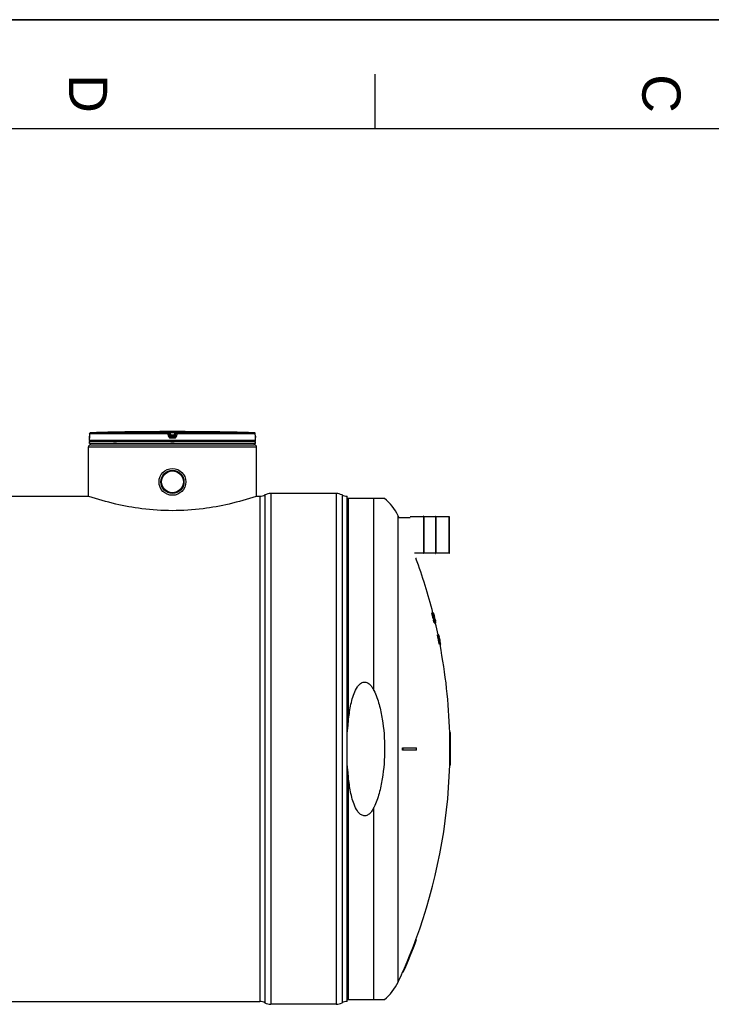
# Model space of a CAD drawing. Header units: millimetres. Extents: x 0 to 420, y 0 to 297.
# Tile 21 of 35: x 230 to 293, y 207 to 297. Entities that reach past the tile are written whole.
import ezdxf

# ---------------------------------------------------------------- set-up
doc = ezdxf.new("R2010")
doc.units = ezdxf.units.MM
doc.header["$LTSCALE"] = 23.1
doc.layers.get('0').update_dxf_attribs({"linetype": 'CONTINUOUS'})
for name, color, linetype in [('01_GLOBAL', 7, 'CONTINUOUS'), ('AXES_REF', 7, 'CONTINUOUS'), ('SURFACES', 7, 'CONTINUOUS')]:
    doc.layers.add(name, color=color, linetype=linetype)
doc.styles.add('TEXTSTYLE_2', font='arial.ttf')

# ---------------------------------------------------------------- blocks, each defined once
blk = doc.blocks.new('MARGEA3_BL0', base_point=(210.000078, 148.5))
at = {"color": 7, "linetype": 'Continuous'}
for p, q in [((420.000078, 297.000001), (0.000078, 297.000001)), ((0.000078, 296.999914), (420, 296.999914)), ((262.500078, 292.000001), (262.500078, 287.000001)), ((410.000078, 287.000001), (10.000078, 287.000001))]:
    blk.add_line(p, q, dxfattribs=at)
at = {"color": 7, "linetype": 'Continuous', "style": 'TEXTSTYLE_2', "oblique": 0.00001872}
for s, p in [('D', (234.500078, 292.000001)), ('C', (287.000078, 292.000001))]:
    blk.add_text(s, height=3.5, rotation=270, dxfattribs=at).set_placement(p)

msp = doc.modelspace()

# ---------------------------------------------------------------- linework, layer by layer
at = {"color": 7, "linetype": 'Continuous'}
for p, q in [((0, 297), (420, 297)), ((236.381, 258.831), (236.38, 258.814)), ((236.38, 258.814), (236.38, 258.797)), ((236.382, 259.074), (236.381, 258.849)), ((236.381, 258.849), (236.381, 258.831)), ((240.868, 259.254), (240.668, 259.252)), ((240.81, 259.254), (240.784, 259.253)), ((240.849, 259.254), (240.81, 259.254)), ((240.867, 259.254), (240.849, 259.254)), ((240.868, 259.254), (240.867, 259.254)), ((240.868, 259.254), (240.868, 259.254)), ((247.276, 259.252), (247.076, 259.254)), ((251.563, 258.832), (251.562, 259.074)), ((251.564, 258.816), (251.563, 258.837)), ((251.564, 258.801), (251.564, 258.821)), ((236.372, 258.471), (236.372, 258.673)), ((251.572, 258.371), (236.372, 258.371)), ((236.372, 258.171), (236.372, 258.371)), ((251.572, 258.171), (236.372, 258.171)), ((236.378, 258.72), (236.377, 258.712)), ((236.379, 258.754), (236.378, 258.741)), ((236.378, 258.741), (236.378, 258.73)), ((236.378, 258.73), (236.378, 258.72)), ((236.38, 258.782), (236.379, 258.767)), ((236.379, 258.767), (236.379, 258.754)), ((236.38, 258.797), (236.38, 258.782)), ((236.412, 258.371), (236.412, 258.375)), ((236.472, 258.071), (236.472, 258.171)), ((236.472, 258.071), (251.472, 258.071)), ((251.472, 258.071), (251.472, 258.171)), ((251.532, 258.371), (251.532, 258.375)), ((251.564, 258.786), (251.564, 258.805)), ((251.565, 258.772), (251.564, 258.79)), ((251.565, 258.756), (251.565, 258.775)), ((251.565, 258.744), (251.565, 258.759)), ((251.566, 258.733), (251.565, 258.747)), ((251.566, 258.724), (251.566, 258.736)), ((251.567, 258.715), (251.566, 258.726)), ((251.567, 258.703), (251.566, 258.721)), ((251.567, 258.705), (251.567, 258.712)), ((251.568, 258.699), (251.567, 258.705)), ((251.572, 258.471), (251.572, 258.673)), ((251.572, 258.171), (251.572, 258.371)), ((258.972, 253.601), (252.972, 253.601)), ((167.172, 253.351), (236.272, 253.351)), ((236.303, 253.341), (236.272, 253.351)), ((251.672, 253.351), (251.641, 253.341)), ((251.672, 253.351), (251.972, 253.351)), ((259.972, 207.071), (259.972, 253.351)), ((263.397, 253.161), (259.972, 253.161)), ((264.71, 251.407), (265.732, 251.407)), ((266.962, 251.477), (265.742, 251.477)), ((267.002, 251.517), (266.962, 251.517)), ((266.962, 251.517), (266.962, 248.097)), ((267.002, 251.517), (267.002, 248.097)), ((268.062, 251.477), (267.002, 251.477)), ((268.062, 251.517), (268.102, 251.517)), ((268.062, 251.517), (268.062, 248.097)), ((268.102, 251.517), (268.102, 248.097)), ((269.322, 251.477), (268.102, 251.477)), ((269.332, 248.147), (269.332, 251.467)), ((266.962, 248.137), (266.153, 248.137)), ((267.002, 248.097), (266.962, 248.097)), ((268.062, 248.137), (267.002, 248.137)), ((268.062, 248.097), (268.102, 248.097)), ((269.322, 248.137), (268.102, 248.137)), ((266.332, 247.661), (266.268, 247.661)), ((267.732, 242.661), (267.887, 242.661)), ((267.732, 242.642), (267.794, 242.642)), ((267.737, 242.604), (267.799, 242.604)), ((267.81, 242.642), (267.841, 242.642)), ((267.823, 242.604), (267.847, 242.604)), ((267.843, 242.661), (267.845, 242.658)), ((267.87, 242.585), (267.88, 242.548)), ((267.884, 242.642), (267.892, 242.642)), ((267.893, 242.604), (267.902, 242.604)), ((267.911, 242.567), (267.902, 242.604)), ((267.911, 242.567), (267.902, 242.604)), ((267.752, 242.527), (267.814, 242.527)), ((267.77, 242.45), (267.752, 242.527)), ((267.77, 242.45), (267.832, 242.45)), ((267.789, 242.374), (267.851, 242.374)), ((267.809, 242.297), (267.789, 242.374)), ((267.809, 242.297), (267.871, 242.297)), ((267.832, 242.45), (267.814, 242.527)), ((267.83, 242.546), (267.823, 242.546)), ((267.825, 242.527), (267.838, 242.527)), ((267.831, 242.489), (267.85, 242.489)), ((267.831, 242.489), (267.844, 242.431)), ((267.833, 242.221), (267.895, 242.221)), ((267.838, 242.527), (267.836, 242.532)), ((267.838, 242.527), (267.836, 242.532)), ((267.85, 242.489), (267.838, 242.527)), ((267.84, 242.45), (267.881, 242.45)), ((267.846, 242.527), (267.863, 242.527)), ((267.847, 242.182), (267.909, 242.182)), ((267.861, 242.45), (267.85, 242.489)), ((267.871, 242.297), (267.851, 242.374)), ((267.852, 242.508), (267.867, 242.452)), ((267.854, 242.393), (267.869, 242.336)), ((267.857, 242.163), (267.925, 242.163)), ((267.859, 242.374), (267.9, 242.374)), ((267.881, 242.45), (267.863, 242.527)), ((267.867, 242.452), (267.867, 242.45)), ((267.873, 242.546), (267.868, 242.546)), ((267.871, 242.527), (267.88, 242.527)), ((267.88, 242.527), (267.873, 242.546)), ((267.873, 242.144), (267.934, 242.144)), ((267.874, 242.01), (267.944, 242.01)), ((267.894, 241.933), (267.874, 242.01)), ((267.875, 242.565), (267.894, 242.565)), ((267.878, 242.489), (267.891, 242.489)), ((267.878, 242.489), (267.891, 242.431)), ((267.88, 242.548), (267.891, 242.508)), ((267.88, 242.548), (267.891, 242.508)), ((267.891, 242.489), (267.88, 242.527)), ((267.882, 242.297), (267.92, 242.297)), ((267.885, 242.106), (267.947, 242.106)), ((267.901, 242.048), (267.885, 242.106)), ((267.887, 242.45), (267.906, 242.45)), ((267.89, 242.278), (267.897, 242.278)), ((267.891, 242.508), (267.906, 242.452)), ((267.902, 242.45), (267.891, 242.489)), ((267.894, 241.933), (267.956, 241.933)), ((267.903, 242.565), (267.897, 242.565)), ((267.92, 242.297), (267.9, 242.374)), ((267.901, 242.393), (267.916, 242.336)), ((267.901, 242.048), (267.963, 242.048)), ((267.906, 242.527), (267.921, 242.527)), ((267.906, 242.452), (267.906, 242.45)), ((267.921, 242.527), (267.911, 242.567)), ((267.94, 242.45), (267.921, 242.527)), ((267.921, 242.221), (267.942, 242.221)), ((267.921, 241.838), (267.983, 241.838)), ((267.925, 242.45), (267.94, 242.45)), ((267.931, 242.489), (267.945, 242.431)), ((267.933, 242.182), (267.955, 242.182)), ((267.935, 242.278), (267.94, 242.278)), ((267.956, 241.933), (267.936, 242.01)), ((267.938, 242.163), (267.968, 242.163)), ((267.941, 241.78), (268.002, 241.78)), ((267.944, 242.144), (267.976, 242.144)), ((267.944, 242.144), (267.965, 242.068)), ((267.944, 242.01), (267.959, 241.953)), ((267.945, 242.431), (267.964, 242.355)), ((267.963, 242.048), (267.947, 242.106)), ((267.949, 242.355), (267.963, 242.355)), ((267.949, 241.991), (267.977, 241.991)), ((267.951, 241.761), (268.108, 241.761)), ((267.954, 242.106), (267.988, 242.106)), ((267.965, 241.933), (267.989, 241.933)), ((267.969, 242.048), (268.003, 242.048)), ((267.976, 241.895), (267.995, 241.895)), ((267.989, 241.933), (267.977, 241.991)), ((267.978, 242.01), (267.992, 242.01)), ((267.983, 242.144), (268.003, 242.068)), ((268.006, 241.933), (267.986, 242.01)), ((267.986, 241.876), (267.995, 241.876)), ((268.003, 242.048), (267.988, 242.106)), ((267.988, 241.972), (268.004, 241.895)), ((267.992, 242.182), (268.004, 242.182)), ((267.992, 242.01), (268.001, 241.975)), ((267.996, 241.933), (268.006, 241.933)), ((267.997, 241.991), (268.017, 241.991)), ((268.001, 241.975), (268.007, 241.953)), ((268.001, 241.975), (268.007, 241.953)), ((268.015, 241.898), (268.006, 241.933)), ((268.015, 241.898), (268.006, 241.933)), ((268.012, 241.933), (268.029, 241.933)), ((268.015, 242.087), (268.028, 242.087)), ((268.031, 241.838), (268.015, 241.898)), ((268.015, 241.838), (268.031, 241.838)), ((268.029, 241.933), (268.017, 241.991)), ((268.02, 242.068), (268.034, 242.068)), ((268.023, 241.895), (268.036, 241.895)), ((268.023, 241.78), (268.049, 241.78)), ((268.026, 241.972), (268.043, 241.895)), ((268.031, 241.876), (268.038, 241.876)), ((268.034, 242.068), (268.053, 241.991)), ((268.038, 241.876), (268.036, 241.895)), ((268.043, 241.972), (268.057, 241.972)), ((268.053, 241.991), (268.067, 241.933)), ((268.075, 241.895), (268.057, 241.972)), ((268.061, 241.895), (268.075, 241.895)), ((268.079, 241.819), (268.094, 241.819)), ((268.088, 241.78), (268.103, 241.78)), ((268.234, 240.661), (268.352, 240.661)), ((268.348, 240.546), (268.325, 240.546)), ((268.347, 240.642), (268.355, 240.642)), ((268.353, 240.661), (268.354, 240.658)), ((268.355, 240.642), (268.355, 240.645)), ((268.356, 240.604), (268.362, 240.604)), ((268.366, 240.546), (268.356, 240.546)), ((268.357, 240.644), (268.358, 240.642)), ((268.36, 240.527), (268.371, 240.527)), ((268.361, 240.585), (268.369, 240.546)), ((268.367, 240.578), (268.362, 240.604)), ((268.366, 240.604), (268.377, 240.553)), ((268.368, 240.489), (268.38, 240.489)), ((268.369, 240.546), (268.378, 240.508)), ((268.38, 240.489), (268.371, 240.527)), ((268.373, 240.565), (268.372, 240.565)), ((268.377, 240.549), (268.373, 240.565)), ((268.374, 240.527), (268.377, 240.527)), ((268.375, 240.546), (268.378, 240.546)), ((268.376, 240.297), (268.397, 240.297)), ((268.377, 240.553), (268.38, 240.54)), ((268.378, 240.546), (268.377, 240.549)), ((268.383, 240.501), (268.377, 240.527)), ((268.379, 240.54), (268.378, 240.546)), ((268.378, 240.508), (268.39, 240.45)), ((268.384, 240.514), (268.379, 240.54)), ((268.392, 240.431), (268.38, 240.489)), ((268.38, 240.431), (268.392, 240.431)), ((268.382, 240.514), (268.383, 240.508)), ((268.383, 240.508), (268.386, 240.508)), ((268.383, 240.508), (268.385, 240.498)), ((268.393, 240.45), (268.383, 240.501)), ((268.388, 240.498), (268.384, 240.514)), ((268.385, 240.498), (268.392, 240.46)), ((268.396, 240.46), (268.388, 240.498)), ((268.388, 240.393), (268.4, 240.393)), ((268.39, 240.45), (268.398, 240.45)), ((268.392, 240.46), (268.394, 240.45)), ((268.398, 240.45), (268.396, 240.46)), ((268.398, 240.412), (268.406, 240.412)), ((268.411, 240.336), (268.4, 240.393)), ((268.4, 240.336), (268.411, 240.336)), ((268.42, 240.182), (268.4, 240.182)), ((268.422, 240.336), (268.406, 240.412)), ((268.406, 240.374), (268.418, 240.316)), ((268.408, 240.297), (268.418, 240.297)), ((268.418, 240.297), (268.411, 240.336)), ((268.412, 240.278), (268.421, 240.278)), ((268.414, 240.336), (268.422, 240.336)), ((268.418, 240.316), (268.425, 240.278)), ((268.433, 240.278), (268.422, 240.336)), ((268.425, 240.278), (268.432, 240.24)), ((268.432, 240.24), (268.435, 240.221)), ((268.444, 240.222), (268.433, 240.278)), ((268.434, 240.278), (268.447, 240.208)), ((268.435, 240.221), (268.44, 240.202)), ((268.444, 240.163), (268.435, 240.163)), ((268.439, 240.144), (268.449, 240.144)), ((268.44, 240.202), (268.448, 240.163)), ((268.453, 240.177), (268.444, 240.222)), ((268.445, 240.223), (268.464, 240.126)), ((268.447, 240.106), (268.458, 240.106)), ((268.448, 240.203), (268.464, 240.126)), ((268.462, 240.126), (268.448, 240.203)), ((268.448, 240.163), (268.456, 240.125)), ((268.458, 240.106), (268.449, 240.144)), ((268.456, 240.125), (268.468, 240.068)), ((268.47, 240.048), (268.458, 240.106)), ((268.458, 240.048), (268.47, 240.048)), ((268.464, 240.126), (268.475, 240.069)), ((268.469, 239.991), (268.481, 239.991)), ((268.492, 239.933), (268.481, 239.991)), ((268.481, 239.933), (268.492, 239.933)), ((268.487, 239.972), (268.498, 239.914)), ((268.488, 239.895), (268.499, 239.895)), ((268.502, 239.915), (268.491, 239.973)), ((268.499, 239.895), (268.492, 239.933)), ((268.492, 239.876), (268.501, 239.876)), ((268.493, 239.973), (268.503, 239.915)), ((268.493, 239.972), (268.495, 239.972)), ((268.504, 239.924), (268.495, 239.972)), ((268.498, 239.914), (268.505, 239.876)), ((268.512, 239.857), (268.502, 239.915)), ((268.503, 239.915), (268.514, 239.857)), ((268.506, 239.914), (268.504, 239.924)), ((268.504, 239.914), (268.506, 239.914)), ((268.505, 239.876), (268.512, 239.838)), ((268.506, 239.914), (268.506, 239.916)), ((268.516, 239.866), (268.506, 239.914)), ((268.416, 239.761), (268.536, 239.761)), ((268.509, 239.857), (268.512, 239.857)), ((268.514, 239.857), (268.518, 239.857)), ((268.517, 239.857), (268.516, 239.866)), ((269.427, 231.711), (269.367, 231.711)), ((265.049, 230.311), (266.332, 230.311)), ((266.332, 230.111), (265.049, 230.111)), ((269.367, 230.311), (269.449, 230.311)), ((269.449, 230.111), (269.367, 230.111)), ((269.427, 228.711), (269.367, 228.711)), ((266.332, 212.761), (266.268, 212.761)), ((265.114, 209.761), (265.049, 209.761)), ((258.972, 206.821), (252.972, 206.821)), ((259.972, 207.261), (263.397, 207.261))]:
    msp.add_line(p, q, dxfattribs=at)
at = {"color": 9, "linetype": 'Continuous'}
for p, q in [((236.382, 259.074), (236.381, 258.849)), ((236.381, 258.849), (236.381, 258.849)), ((243.579, 259.074), (236.382, 259.074)), ((236.382, 259.074), (236.382, 259.074)), ((243.584, 259.174), (236.479, 259.174)), ((243.607, 258.849), (243.579, 259.074)), ((243.584, 259.174), (243.584, 259.252)), ((243.683, 259.086), (243.683, 259.164)), ((243.711, 258.94), (243.683, 259.164)), ((243.711, 258.861), (243.683, 259.086)), ((243.711, 258.94), (243.711, 258.861)), ((243.711, 258.94), (243.712, 258.933)), ((243.785, 259.254), (243.785, 259.153)), ((243.785, 259.254), (243.972, 259.254)), ((243.81, 258.953), (243.785, 259.153)), ((244.159, 259.153), (243.785, 259.153)), ((243.809, 258.852), (243.81, 258.852)), ((244.134, 258.953), (243.81, 258.953)), ((243.81, 258.953), (243.81, 258.773)), ((244.134, 258.852), (243.81, 258.852)), ((243.972, 259.254), (244.159, 259.254)), ((244.159, 259.153), (244.134, 258.953)), ((244.134, 258.773), (244.134, 258.953)), ((244.135, 258.852), (244.134, 258.852)), ((244.159, 259.254), (244.159, 259.153)), ((244.233, 258.94), (244.232, 258.933)), ((244.261, 259.164), (244.233, 258.94)), ((244.261, 259.086), (244.233, 258.861)), ((244.233, 258.861), (244.233, 258.94)), ((244.261, 259.164), (244.261, 259.086)), ((244.365, 259.074), (244.337, 258.849)), ((244.36, 259.252), (244.36, 259.174)), ((251.465, 259.174), (244.36, 259.174)), ((251.562, 259.074), (244.365, 259.074)), ((247.076, 259.254), (247.076, 259.254)), ((251.562, 259.074), (251.562, 259.075)), ((251.563, 258.849), (251.562, 259.074)), ((251.563, 258.849), (251.563, 258.849)), ((236.374, 258.673), (236.372, 258.673)), ((251.572, 258.471), (236.372, 258.471)), ((236.412, 258.375), (236.444, 258.375)), ((238.579, 258.375), (238.853, 258.375)), ((243.972, 258.673), (243.808, 258.673)), ((243.972, 258.773), (243.81, 258.773)), ((243.812, 258.375), (244.132, 258.375)), ((244.134, 258.773), (243.972, 258.773)), ((244.136, 258.673), (243.972, 258.673)), ((251.5, 258.375), (251.532, 258.375)), ((251.572, 258.673), (251.57, 258.673)), ((252.443, 253.469), (252.443, 206.953)), ((252.972, 253.601), (252.972, 206.821)), ((258.972, 253.601), (258.972, 206.821)), ((259.501, 253.469), (259.501, 206.953)), ((251.972, 253.351), (251.972, 207.071)), ((260.074, 253.161), (260.074, 232.621)), ((262.424, 235.561), (262.424, 253.161)), ((269.322, 248.137), (269.322, 251.477)), ((260.074, 227.801), (260.074, 207.261)), ((262.424, 207.261), (262.424, 224.861))]:
    msp.add_line(p, q, dxfattribs=at)
at = {"color": 7, "linetype": 'Continuous'}
for points in [[(240.784, 259.253), (240.754, 259.253), (240.738, 259.253)], [(247.134, 259.254), (247.078, 259.254), (247.076, 259.254)], [(236.377, 258.712), (236.377, 258.704), (236.376, 258.701), (236.376, 258.699), (236.376, 258.696), (236.376, 258.694), (236.376, 258.693), (236.376, 258.691), (236.376, 258.691)], [(251.568, 258.692), (251.568, 258.692), (251.568, 258.691), (251.568, 258.69), (251.568, 258.691), (251.568, 258.691), (251.568, 258.692), (251.568, 258.693), (251.568, 258.695), (251.568, 258.697), (251.568, 258.699)]]:
    msp.add_lwpolyline(points, dxfattribs=at)
for radius in [1.23, 1.055]:
    msp.add_circle((243.972, 254.671), radius, dxfattribs=at)
at = {"color": 9, "linetype": 'Continuous'}
for centre, radius, start, end in [((232.96, 258.865), 3.421, 357.85236, 359.726), ((236.484, 259.07), 0.104, 112.01648, 113.76901), ((236.484, 259.07), 0.104, 106.67488, 112.02116), ((236.483, 259.072), 0.102, 102.77751, 106.67429), ((236.483, 259.074), 0.0996, 99.31344, 102.77746), ((236.482, 259.079), 0.0951, 91.54035, 99.35142), ((244.797, 251.051), 7.963, 97.11548, 97.47489), ((243.147, 251.051), 7.963, 82.52511, 82.88452), ((251.462, 259.079), 0.0951, 80.77303, 88.46162), ((251.461, 259.075), 0.099, 79.08428, 80.81472), ((251.461, 259.072), 0.101, 73.52092, 79.07067), ((251.461, 259.071), 0.103, 71.97966, 73.5335), ((251.46, 259.07), 0.104, 65.34706, 71.97453), ((251.46, 259.07), 0.103, 58.80204, 65.35741), ((255.033, 258.866), 3.47, 180.28324, 182.05321)]:
    msp.add_arc(centre, radius, start, end, dxfattribs=at)
at = {"color": 7, "linetype": 'Continuous'}
for centre, radius, start, end in [((236.482, 259.074), 0.1, 91.48637, 179.62893), ((243.972, -29.583), 288.854, 90.65549, 91.48637), ((243.972, -29.579), 288.85, 89.3842, 90.6158), ((243.972, -29.579), 288.85, 88.51363, 89.34452), ((251.462, 259.074), 0.1, 0.47139, 88.50968), ((236.472, 258.673), 0.1, 162.87448, 180), ((236.472, 258.471), 0.1, 180, 235.73564), ((236.438, 258.375), 0.026, 148.62171, 180), ((251.472, 258.471), 0.1, 304.26436, 360), ((251.506, 258.375), 0.026, 0, 31.37829), ((251.472, 258.673), 0.1, 0, 17.12565), ((251.972, 254.351), 1, 270, 298.07249), ((252.972, 252.476), 1.125, 90, 118.07249), ((258.972, 252.476), 1.125, 61.92751, 90), ((259.972, 254.351), 1, 241.92751, 270), ((260.472, 249.611), 4.6, 25.09189, 50.51032), ((219.042, 230.211), 50.347, 24.89761, 25.09189), ((265.742, 251.467), 0.01, 90, 180), ((269.322, 251.467), 0.01, 0, 90), ((269.322, 248.147), 0.01, 270, 360), ((219.042, 230.211), 50.347, 14.31683, 20.27915), ((264.752, 242.623), 2.98, 0.3691, 0.73727), ((257.532, 241.307), 10.288, 7.24109, 7.45616), ((242.453, 237.78), 25.74, 10.62733, 10.80085), ((264.81, 242.623), 2.984, 0.36863, 0.73633), ((257.581, 241.307), 10.3, 7.23198, 7.44678), ((242.484, 237.78), 25.771, 10.61413, 10.78743), ((265.304, 241.291), 2.848, 28.33073, 28.76934), ((248.601, 236.289), 20.233, 18.12739, 18.29865), ((235.231, 232.964), 33.988, 16.30728, 16.44186), ((264.837, 242.419), 3.012, 4.2407, 4.60604), ((257.54, 240.948), 10.439, 9.12543, 9.33839), ((265.503, 241.575), 2.58, 24.41998, 24.80987), ((242.429, 237.335), 25.958, 11.53759, 11.7102), ((248.779, 236.77), 19.956, 16.93804, 17.11053), ((219.042, 230.211), 50.381, 14.19474, 14.30708), ((219.042, 230.211), 50.399, 14.18955, 14.30185), ((265.822, 242.146), 2.129, 13.4655, 13.99599), ((257.312, 240.013), 10.902, 13.74572, 13.95302), ((219.042, 230.211), 50.241, 14.00977, 14.09982), ((241.792, 234.155), 27.261, 17.20966, 17.37827), ((262.736, 242.185), 5.1, 3.85031, 4.06595), ((252.112, 240.015), 15.912, 8.94419, 9.08382), ((261.956, 240.033), 6.389, 23.02325, 23.16197), ((219.042, 230.211), 50.301, 13.99269, 14.08262), ((256.674, 238.055), 11.911, 20.27557, 20.47209), ((219.042, 230.211), 50.309, 14.01313, 14.05809), ((264.201, 240.382), 4.067, 25.96901, 26.26947), ((264.256, 240.439), 3.998, 25.24261, 25.54639), ((262.733, 241.921), 5.173, 6.7297, 6.94332), ((251.222, 236.634), 17.597, 18.7749, 18.90666), ((252.054, 239.599), 16.085, 10.34884, 10.48754), ((241.824, 234.156), 27.29, 17.18914, 17.35755), ((251.309, 236.686), 17.439, 18.10649, 18.23892), ((219.042, 230.211), 50.349, 13.97918, 14.06902), ((261.987, 239.748), 6.423, 23.19832, 23.38431), ((219.042, 230.211), 50.354, 14.00014, 14.04506), ((219.042, 230.211), 50.389, 13.25084, 14.1922), ((230.898, 231.588), 38.415, 15.47502, 15.62324), ((256.725, 238.056), 11.922, 20.25198, 20.44829), ((219.042, 230.211), 50.392, 13.25008, 14.19138), ((265.417, 240.943), 2.816, 27.84968, 28.29119), ((219.042, 230.211), 50.273, 13.5739, 13.61881), ((256.809, 238.272), 11.793, 19.56417, 19.76177), ((264.259, 240.383), 4.069, 25.94044, 26.24067), ((251.419, 237.109), 17.305, 17.44638, 17.57935), ((264.76, 241.764), 3.252, 13.57442, 13.92176), ((241.962, 234.631), 27.066, 16.28566, 16.45466), ((251.811, 238.531), 16.599, 13.79347, 13.92964), ((241.929, 234.409), 27.141, 16.55886, 16.72763), ((253.473, 236.836), 15.289, 18.86659, 19.09425), ((264.315, 240.44), 4, 25.21464, 25.51816), ((262.209, 240.117), 6.121, 20.68052, 20.87225), ((251.353, 236.687), 17.456, 18.08508, 18.21736), ((220.748, 230.702), 48.632, 13.86369, 13.9799), ((265.611, 241.222), 2.557, 23.9143, 24.38448), ((265.431, 240.395), 2.866, 28.46198, 28.89831), ((256.945, 238.496), 11.611, 18.51208, 18.71148), ((257.018, 238.705), 11.494, 17.81284, 18.01347), ((264.471, 240.702), 3.785, 22.70684, 23.02139), ((230.915, 231.588), 38.459, 15.45641, 15.60446), ((241.92, 234.041), 27.214, 16.77423, 16.90059), ((242.059, 234.88), 26.922, 15.65368, 15.82304), ((219.042, 230.211), 50.406, 13.60452, 13.94068), ((219.042, 230.211), 50.333, 13.53496, 13.60224), ((219.042, 230.211), 50.406, 13.60433, 13.94049), ((219.042, 230.211), 50.339, 13.51091, 13.62301), ((264.519, 240.751), 3.728, 21.94658, 22.26426), ((251.541, 237.156), 17.176, 16.75034, 16.8838), ((264.331, 240.111), 4.059, 25.77648, 26.07707), ((253.519, 236.837), 15.303, 18.84447, 19.07189), ((252.235, 239.472), 15.945, 8.73989, 8.87916), ((264.999, 241.859), 2.996, 0.33016, 0.69635), ((219.042, 230.211), 50.401, 13.62818, 13.7402), ((265.491, 240.396), 2.867, 28.4317, 28.86771), ((219.042, 230.211), 50.376, 13.50082, 13.61284), ((219.042, 230.211), 50.371, 13.52434, 13.59156), ((219.042, 230.211), 50.404, 13.62727, 13.73928), ((242.605, 237.186), 25.832, 10.33006, 10.5028), ((242.056, 234.513), 26.996, 15.86899, 15.99578), ((257.764, 240.511), 10.337, 7.05447, 7.26842), ((266.056, 241.869), 1.969, 356.86977, 357.42774), ((264.542, 240.428), 3.777, 22.53877, 22.8536), ((252.175, 239.058), 16.113, 10.1428, 10.28118), ((253.725, 237.299), 15.009, 17.37332, 17.60324), ((220.755, 230.558), 48.659, 13.56557, 13.68157), ((242.548, 236.743), 26.01, 11.25372, 11.42581), ((219.042, 230.211), 50.347, 11.97949, 13.26221), ((265.693, 240.681), 2.6, 24.54312, 25.00784), ((257.72, 240.153), 10.471, 8.94229, 9.15448), ((266.099, 241.703), 1.967, 1.697, 2.25518), ((251.925, 237.983), 16.618, 13.61573, 13.75163), ((242.346, 235.61), 26.486, 13.55682, 13.72733), ((264.908, 241.107), 3.264, 13.62384, 13.96992), ((257.481, 239.212), 10.929, 13.59313, 13.79979), ((266.027, 241.26), 2.141, 13.55074, 14.07853), ((219.042, 230.211), 50.289, 10.94701, 11.99331), ((219.042, 230.211), 50.349, 10.93379, 11.97879), ((219.042, 230.211), 50.377, 11.83854, 11.97209), ((219.042, 230.211), 50.355, 11.55465, 11.84391), ((219.042, 230.211), 50.382, 10.9266, 11.9709), ((266.177, 239.958), 2.276, 17.47896, 17.98514), ((249.486, 236.132), 19.393, 13.27322, 13.44766), ((267.304, 240.5), 1.06, 7.84367, 8.7151), ((266.885, 240.289), 1.514, 13.558, 14.08768), ((257.876, 238.656), 10.666, 10.52422, 10.73355), ((219.042, 230.211), 50.386, 11.52525, 11.83655), ((257.777, 238.306), 10.835, 12.24494, 12.45226), ((262.903, 239.039), 5.667, 15.22767, 15.42843), ((242.723, 235.521), 26.138, 11.04219, 11.15613), ((266.349, 240.229), 2.051, 8.89284, 9.43464), ((252.361, 237.446), 16.312, 10.84201, 10.95617), ((219.042, 230.211), 50.399, 11.6332, 11.72212), ((219.042, 230.211), 50.397, 11.65592, 11.70038), ((219.042, 230.211), 50.375, 11.41668, 11.55003), ((219.042, 230.211), 50.407, 11.67588, 11.72034), ((219.042, 230.211), 50.355, 10.93263, 11.42125), ((263.203, 239.561), 5.268, 7.82941, 8.0397), ((219.042, 230.211), 50.386, 11.05895, 11.39194), ((262.993, 238.704), 5.643, 14.7902, 14.99137), ((245.596, 235.765), 23.278, 10.6547, 10.79909), ((219.042, 230.211), 50.399, 11.16684, 11.27781), ((219.042, 230.211), 50.397, 11.18951, 11.25609), ((245.62, 235.769), 23.255, 10.41419, 10.65471), ((245.962, 235.759), 22.921, 10.59289, 10.83698), ((263.285, 239.202), 5.26, 7.35914, 7.56951), ((219.042, 230.211), 50.347, 1.70728, 10.9344), ((219.042, 230.211), 50.402, 10.92233, 11.0332), ((249.903, 236.691), 18.873, 9.42175, 9.59857), ((219.042, 230.211), 50.407, 10.92115, 11.032), ((266.527, 239.6), 2.003, 4.61752, 5.1673), ((219.042, 230.211), 50.347, 0.1138, 1.70728), ((219.042, 230.211), 50.407, 0.11367, 1.70525), ((219.042, 230.211), 46.007, 359.87546, 0.12454), ((219.042, 230.211), 46.072, 359.87564, 0.12436), ((219.042, 230.211), 47.29, 359.87884, 0.12116), ((219.042, 230.211), 50.325, 359.88615, 0.11385), ((219.042, 230.211), 50.347, 358.29272, 359.8862), ((219.042, 230.211), 50.385, 359.88628, 0.11372), ((219.042, 230.211), 50.407, 358.29475, 359.88633), ((219.042, 230.211), 50.407, 359.88633, 0.11367), ((219.042, 230.211), 50.347, 339.72085, 358.29272), ((219.042, 230.211), 50.347, 336.03481, 339.72081), ((219.042, 230.211), 50.407, 336.06512, 339.746), ((219.042, 230.211), 50.347, 334.90811, 336.03486), ((260.472, 210.811), 4.6, 309.48968, 334.90811), ((251.972, 206.071), 1, 61.92751, 90), ((252.972, 207.946), 1.125, 241.92751, 270), ((258.972, 207.946), 1.125, 270, 298.07249), ((259.972, 206.071), 1, 90, 118.07249)]:
    msp.add_arc(centre, radius, start, end, dxfattribs=at)
at = {"color": 9, "linetype": 'Continuous'}
for points in [[(236.382, 259.074), (236.382, 259.11), (236.409, 259.15), (236.442, 259.165)], [(243.584, 259.252), (243.628, 259.252), (243.677, 259.208), (243.683, 259.164)], [(243.584, 259.174), (243.628, 259.174), (243.677, 259.13), (243.683, 259.086)], [(243.81, 258.773), (243.766, 258.773), (243.717, 258.817), (243.711, 258.861)], [(244.233, 258.861), (244.227, 258.817), (244.178, 258.773), (244.134, 258.773)], [(244.36, 259.252), (244.316, 259.252), (244.267, 259.208), (244.261, 259.164)], [(244.261, 259.086), (244.267, 259.13), (244.316, 259.174), (244.36, 259.174)], [(251.562, 259.074), (251.562, 259.106), (251.542, 259.142), (251.514, 259.159)]]:
    msp.add_open_spline(points, degree=3, dxfattribs=at)
for points, knots in [([(243.579, 259.074), (243.579, 259.097), (243.587, 259.124), (243.575, 259.169), (243.584, 259.174)], [0, 0, 0, 0, 0.696676, 1, 1, 1, 1]), ([(243.579, 259.074), (243.603, 259.078), (243.64, 259.078), (243.666, 259.087), (243.683, 259.083), (243.683, 259.086)], [0, 0, 0, 0, 0.702528, 0.921269, 1, 1, 1, 1]), ([(243.584, 259.252), (243.584, 259.257), (243.615, 259.247), (243.646, 259.257), (243.714, 259.253), (243.76, 259.254), (243.785, 259.254)], [0, 0, 0, 0, 0.076793, 0.294399, 0.618544, 1, 1, 1, 1]), ([(243.607, 258.849), (243.631, 258.852), (243.665, 258.86), (243.697, 258.857), (243.709, 258.864), (243.711, 258.861)], [0, 0, 0, 0, 0.703014, 0.921451, 1, 1, 1, 1]), ([(243.808, 258.673), (243.761, 258.673), (243.662, 258.709), (243.613, 258.802), (243.607, 258.849)], [0, 0, 0, 0, 0.499748, 1, 1, 1, 1]), ([(243.683, 259.164), (243.683, 259.167), (243.699, 259.16), (243.725, 259.165), (243.761, 259.156), (243.785, 259.153)], [0, 0, 0, 0, 0.078331, 0.297814, 1, 1, 1, 1]), ([(243.761, 258.947), (243.749, 258.945), (243.738, 258.938), (243.711, 258.944), (243.711, 258.94)], [0, 0, 0, 0, 0.731988, 1, 1, 1, 1]), ([(244.337, 258.849), (244.331, 258.802), (244.282, 258.709), (244.184, 258.673), (244.136, 258.673)], [0, 0, 0, 0, 0.498891, 1, 1, 1, 1]), ([(244.159, 259.254), (244.184, 259.254), (244.23, 259.253), (244.298, 259.257), (244.328, 259.247), (244.36, 259.257), (244.36, 259.252)], [0, 0, 0, 0, 0.380898, 0.704707, 0.922316, 1, 1, 1, 1]), ([(244.159, 259.153), (244.183, 259.156), (244.219, 259.165), (244.245, 259.16), (244.261, 259.167), (244.261, 259.164)], [0, 0, 0, 0, 0.703406, 0.922256, 1, 1, 1, 1]), ([(244.233, 258.94), (244.233, 258.944), (244.206, 258.938), (244.195, 258.945), (244.183, 258.947)], [0, 0, 0, 0, 0.268012, 1, 1, 1, 1]), ([(244.337, 258.849), (244.313, 258.852), (244.279, 258.86), (244.248, 258.857), (244.235, 258.864), (244.233, 258.861)], [0, 0, 0, 0, 0.703014, 0.921451, 1, 1, 1, 1]), ([(244.365, 259.074), (244.341, 259.078), (244.304, 259.078), (244.278, 259.087), (244.261, 259.083), (244.261, 259.086)], [0, 0, 0, 0, 0.702528, 0.921269, 1, 1, 1, 1]), ([(244.365, 259.074), (244.365, 259.097), (244.357, 259.124), (244.369, 259.169), (244.36, 259.174)], [0, 0, 0, 0, 0.696676, 1, 1, 1, 1]), ([(236.378, 258.737), (236.378, 258.721), (236.371, 258.708), (236.379, 258.674), (236.374, 258.673)], [0, 0, 0, 0, 0.737028, 1, 1, 1, 1]), ([(236.374, 258.673), (236.374, 258.677), (236.374, 258.683), (236.375, 258.689), (236.376, 258.692)], [0, 0, 0, 0, 0.497733, 1, 1, 1, 1]), ([(243.808, 258.673), (243.808, 258.697), (243.815, 258.727), (243.804, 258.766), (243.81, 258.773)], [0, 0, 0, 0, 0.697837, 1, 1, 1, 1]), ([(244.136, 258.673), (244.136, 258.697), (244.129, 258.727), (244.14, 258.766), (244.134, 258.773)], [0, 0, 0, 0, 0.697838, 1, 1, 1, 1]), ([(251.57, 258.673), (251.564, 258.674), (251.574, 258.71), (251.566, 258.725), (251.565, 258.742)], [0, 0, 0, 0, 0.262647, 1, 1, 1, 1]), ([(251.57, 258.673), (251.57, 258.677), (251.57, 258.683), (251.569, 258.689), (251.568, 258.692)], [0, 0, 0, 0, 0.497732, 1, 1, 1, 1])]:
    msp.add_open_spline(points, degree=3, knots=knots, dxfattribs=at)
at = {"color": 7, "linetype": 'Continuous'}
for points in [[(243.712, 258.933), (243.72, 258.892), (243.767, 258.853), (243.809, 258.852)], [(244.232, 258.933), (244.224, 258.892), (244.177, 258.853), (244.135, 258.852)], [(259.972, 231.616), (260.008, 231.951), (260.044, 232.286), (260.074, 232.621)], [(260.074, 227.801), (260.044, 228.136), (260.008, 228.472), (259.972, 228.807)]]:
    msp.add_open_spline(points, degree=3, dxfattribs=at)
for points, knots in [([(251.641, 253.341), (250.829, 253.072), (249.223, 252.613), (246.657, 252.146), (243.972, 251.972), (241.287, 252.146), (238.721, 252.613), (237.115, 253.072), (236.303, 253.341)], [0, 0, 0, 0, 0.164303, 0.320311, 0.5, 0.679689, 0.835697, 1, 1, 1, 1]), ([(260.074, 232.621), (260.116, 233.073), (260.2, 233.75), (260.39, 234.638), (260.591, 235.288), (260.835, 235.806), (261.121, 236.159), (261.367, 236.319), (261.595, 236.35), (261.819, 236.303), (262.056, 236.132), (262.265, 235.862), (262.374, 235.663), (262.424, 235.561)], [0, 0, 0, 0, 0.250388, 0.3756, 0.500773, 0.625755, 0.688243, 0.750355, 0.781543, 0.812738, 0.87492, 0.937423, 1, 1, 1, 1]), ([(262.424, 235.561), (262.623, 235.151), (262.929, 234.285), (263.304, 232.497), (263.46, 230.211), (263.304, 227.926), (262.929, 226.137), (262.623, 225.271), (262.424, 224.861)], [0, 0, 0, 0, 0.124965, 0.250021, 0.5, 0.749979, 0.875035, 1, 1, 1, 1]), ([(262.424, 224.861), (262.374, 224.759), (262.265, 224.56), (262.056, 224.291), (261.819, 224.12), (261.595, 224.073), (261.367, 224.103), (261.121, 224.263), (260.835, 224.616), (260.591, 225.134), (260.39, 225.784), (260.2, 226.673), (260.116, 227.349), (260.074, 227.801)], [0, 0, 0, 0, 0.062577, 0.12508, 0.187262, 0.218457, 0.249646, 0.311758, 0.374246, 0.499227, 0.6244, 0.749612, 1, 1, 1, 1])]:
    msp.add_open_spline(points, degree=3, knots=knots, dxfattribs=at)
at = {"layer": '01_GLOBAL', "color": 7, "linetype": 'Continuous'}
for p, q in [((236.472, 258.071), (251.472, 258.071)), ((236.272, 253.351), (236.272, 257.871)), ((251.672, 253.351), (251.672, 257.871))]:
    msp.add_line(p, q, dxfattribs=at)
at = {"layer": '01_GLOBAL', "color": 9, "linetype": 'Continuous'}
msp.add_line((236.272, 257.871), (251.672, 257.871), dxfattribs=at)
at = {"layer": '01_GLOBAL', "color": 7, "linetype": 'Continuous'}
for centre, start, end in [((236.472, 257.871), 90, 180), ((251.472, 257.871), 0, 90)]:
    msp.add_arc(centre, 0.2, start, end, dxfattribs=at)
at = {"layer": 'AXES_REF', "color": 9, "linetype": 'Continuous'}
msp.add_line((264.638, 208.86), (264.638, 251.562), dxfattribs=at)
at = {"layer": 'AXES_REF', "color": 7, "linetype": 'Continuous'}
msp.add_line((167.172, 207.071), (251.972, 207.071), dxfattribs=at)
for radius in [1.05, 1]:
    msp.add_circle((243.972, 254.671), radius, dxfattribs=at)
at = {"layer": 'SURFACES', "color": 7, "linetype": 'Continuous'}
msp.add_arc((219.042, 230.211), 50.407, 14.1647, 14.18956, dxfattribs=at)

# ---------------------------------------------------------------- block references
at = {"color": 7, "linetype": 'Continuous'}
msp.add_blockref('MARGEA3_BL0', (210, 148.5), dxfattribs=at)

doc.saveas('drawing.dxf')
